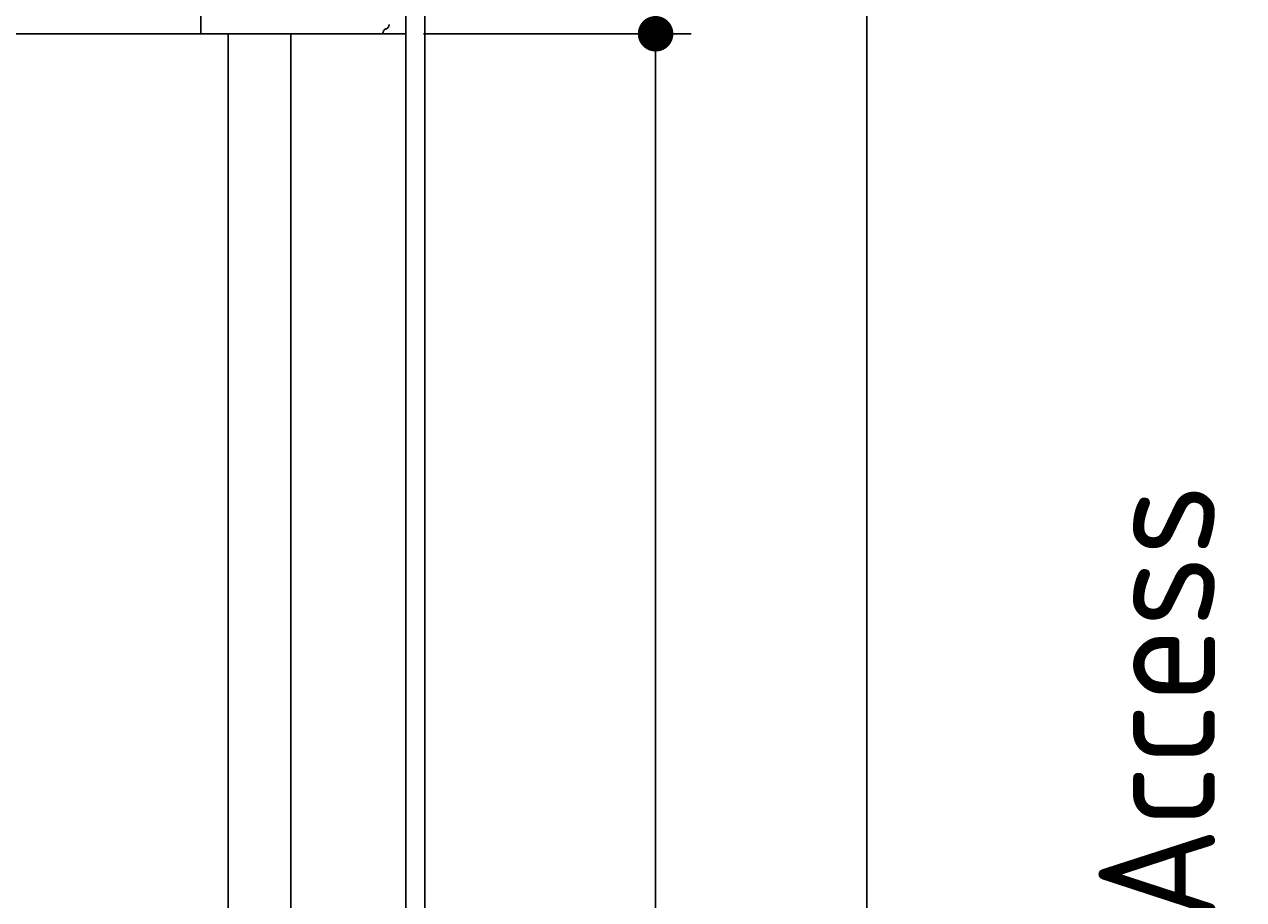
# Model space of a CAD drawing. Extents: x 715 to 7297, y 267 to 3409.
# Tile 63 of 67: x 5823 to 7194, y 1863 to 2848. Entities that reach past the tile are written whole.
import ezdxf

# ---------------------------------------------------------------- set-up
doc = ezdxf.new("R2010")
doc.units = 0
doc.layers.get('0').update_dxf_attribs({"linetype": 'CONTINUOUS'})
doc.layers.get('DEFPOINTS').update_dxf_attribs({"linetype": 'CONTINUOUS'})
doc.layers.add('4', color=3, linetype='CONTINUOUS')
doc.layers.add('5', color=3, linetype='CONTINUOUS')
doc.styles.get("Standard").update_dxf_attribs({"font": 'ISOCP.SHX'})
doc.dimstyles.get("Standard").update_dxf_attribs({"dimtxt": 2.5, "dimasz": 2.5, "dimexe": 1.25, "dimexo": 0.625, "dimtad": 1, "dimcen": 2.5, "dimazin": 3, "dimtfac": 1, "dimtmove": 0, "dimatfit": 3})

# ---------------------------------------------------------------- blocks, each defined once
blk = doc.blocks.new('PUNKT')
at = {"layer": '4', "color": 0, "linetype": 'BYBLOCK'}
blk.add_line((-0.5, 0), (-1, 0), dxfattribs=at)
at = {"layer": '4', "color": 0, "linetype": 'BYBLOCK', "const_width": 0.5}
blk.add_lwpolyline([(-0.25, 0, 1), (0.25, 0, 1)], format="xyb", close=True, dxfattribs=at)
blk = doc.blocks.new('*U14')
at = {"layer": '5', "color": 2}
blk.add_text('240', height=70, rotation=90, dxfattribs=at).set_placement((6502.5, 1561.1))
blk = doc.blocks.new('*D8')
at = {"layer": '5'}
for p, q in [((6271.5, 2837.3), (6572.5, 2837.3)), ((6532.5, 2797.3), (6532.5, 477.3)), ((6271.5, 437.3), (6572.5, 437.3))]:
    blk.add_line(p, q, dxfattribs=at)
at = {"layer": 'DEFPOINTS', "color": 0}
for p in [(6251.5, 2837.3), (6251.5, 437.3), (6532.5, 437.3)]:
    blk.add_point(p, dxfattribs=at)
blk.add_blockref('*U14', (0, 0))
at = {"layer": '5', "xscale": 40, "yscale": 40, "zscale": 40}
for p, rotation in [((6532.5, 2837.3), 90), ((6532.5, 437.3), 270)]:
    blk.add_blockref('PUNKT', p, dxfattribs=dict(at, rotation=rotation))
blk = doc.blocks.new('*U15')
at = {"layer": '5', "color": 2}
blk.add_text('260', height=70, rotation=90, dxfattribs=at).set_placement((6740, 1564.6))
blk = doc.blocks.new('*D9')
at = {"layer": '5'}
for p, q in [((6292.8, 2937.3), (6810, 2937.3)), ((6770, 377.3), (6770, 2897.3)), ((6292.8, 337.3), (6810, 337.3))]:
    blk.add_line(p, q, dxfattribs=at)
at = {"layer": 'DEFPOINTS', "color": 0}
for p in [(6272.8, 2937.3), (6770, 2937.3), (6272.8, 337.3)]:
    blk.add_point(p, dxfattribs=at)
blk.add_blockref('*U15', (0, 0))
at = {"layer": '5', "xscale": 40, "yscale": 40, "zscale": 40}
for p, rotation in [((6770, 2937.3), 90), ((6770, 337.3), 270)]:
    blk.add_blockref('PUNKT', p, dxfattribs=dict(at, rotation=rotation))

msp = doc.modelspace()

# ---------------------------------------------------------------- linework, layer by layer
for p, q in [((6272.775, 337.271), (6272.775, 2937.271)), ((6251.55, 2910.771), (6251.55, 363.771)), ((6020.844, 2892.271), (6020.844, 2837.271)), ((1533.302, 2837.271), (6020.477, 2837.271)), ((6020.844, 2837.271), (6020.477, 2837.271)), ((6020.844, 2837.271), (6225.432, 2837.271)), ((6051.689, 437.271), (6051.689, 2837.271)), ((6122.088, 437.271), (6122.088, 2837.271)), ((6251.505, 2837.271), (6225.432, 2837.271)), ((6239.962, 2837.271), (6240.857, 2837.271)), ((6240.648, 2837.271), (6239.988, 2837.271))]:
    msp.add_line(p, q)
for points in [[(6226.04, 2839.27, 0), (6226.04, 2839.26, 0), (6226.03, 2839.25, 0), (6226.03, 2839.24, 0), (6226.03, 2839.23, 0), (6226.03, 2839.22, 0), (6226.03, 2839.21, 0), (6226.03, 2839.19, 0), (6226.02, 2839.18, 0), (6226.02, 2839.17, 0), (6226.02, 2839.16, 0), (6226.02, 2839.15, 0), (6226.02, 2839.14, 0), (6226.01, 2839.13, 0), (6226.01, 2839.12, 0), (6226.01, 2839.11, 0), (6226.01, 2839.1, 0), (6226, 2839.09, 0), (6226, 2839.08, 0), (6226, 2839.06, 0), (6226, 2839.05, 0), (6226, 2839.04, 0), (6225.99, 2839.03, 0), (6225.99, 2839.02, 0), (6225.99, 2839.01, 0), (6225.99, 2839, 0), (6225.99, 2838.99, 0), (6225.98, 2838.98, 0), (6225.98, 2838.97, 0), (6225.98, 2838.96, 0), (6225.98, 2838.95, 0), (6225.97, 2838.93, 0), (6225.97, 2838.92, 0), (6225.97, 2838.91, 0), (6225.97, 2838.9, 0), (6225.96, 2838.89, 0), (6225.96, 2838.88, 0), (6225.96, 2838.87, 0), (6225.96, 2838.86, 0), (6225.96, 2838.85, 0), (6225.95, 2838.84, 0), (6225.95, 2838.83, 0), (6225.95, 2838.82, 0), (6225.95, 2838.8, 0), (6225.94, 2838.79, 0), (6225.94, 2838.78, 0), (6225.94, 2838.77, 0), (6225.94, 2838.76, 0), (6225.93, 2838.75, 0), (6225.93, 2838.74, 0), (6225.93, 2838.73, 0), (6225.93, 2838.72, 0), (6225.92, 2838.71, 0), (6225.92, 2838.7, 0), (6225.92, 2838.69, 0), (6225.91, 2838.67, 0), (6225.91, 2838.66, 0), (6225.91, 2838.65, 0), (6225.91, 2838.64, 0), (6225.9, 2838.63, 0), (6225.9, 2838.62, 0), (6225.9, 2838.61, 0), (6225.9, 2838.6, 0), (6225.89, 2838.59, 0), (6225.89, 2838.58, 0), (6225.89, 2838.57, 0), (6225.89, 2838.56, 0), (6225.88, 2838.55, 0), (6225.88, 2838.53, 0), (6225.88, 2838.52, 0), (6225.87, 2838.51, 0), (6225.87, 2838.5, 0), (6225.87, 2838.49, 0), (6225.87, 2838.48, 0), (6225.86, 2838.47, 0), (6225.86, 2838.46, 0), (6225.86, 2838.45, 0), (6225.85, 2838.44, 0), (6225.85, 2838.43, 0), (6225.85, 2838.42, 0), (6225.84, 2838.41, 0), (6225.84, 2838.39, 0), (6225.84, 2838.38, 0), (6225.84, 2838.37, 0), (6225.83, 2838.36, 0), (6225.83, 2838.35, 0), (6225.83, 2838.34, 0), (6225.82, 2838.33, 0), (6225.82, 2838.32, 0), (6225.82, 2838.31, 0), (6225.81, 2838.3, 0), (6225.81, 2838.29, 0), (6225.81, 2838.28, 0), (6225.8, 2838.27, 0), (6225.8, 2838.26, 0), (6225.8, 2838.25, 0), (6225.8, 2838.23, 0), (6225.79, 2838.22, 0), (6225.79, 2838.21, 0), (6225.79, 2838.2, 0), (6225.78, 2838.19, 0), (6225.78, 2838.18, 0), (6225.78, 2838.17, 0), (6225.77, 2838.16, 0), (6225.77, 2838.15, 0), (6225.77, 2838.14, 0), (6225.76, 2838.13, 0), (6225.76, 2838.12, 0), (6225.76, 2838.11, 0), (6225.75, 2838.1, 0), (6225.75, 2838.09, 0), (6225.75, 2838.08, 0), (6225.74, 2838.07, 0), (6225.74, 2838.06, 0), (6225.74, 2838.05, 0), (6225.73, 2838.03, 0), (6225.73, 2838.02, 0), (6225.73, 2838.01, 0), (6225.72, 2838, 0), (6225.72, 2837.99, 0), (6225.71, 2837.98, 0), (6225.71, 2837.97, 0), (6225.71, 2837.96, 0), (6225.7, 2837.95, 0), (6225.7, 2837.94, 0), (6225.7, 2837.93, 0), (6225.69, 2837.92, 0), (6225.69, 2837.91, 0), (6225.69, 2837.9, 0), (6225.68, 2837.89, 0), (6225.68, 2837.88, 0), (6225.68, 2837.87, 0), (6225.67, 2837.86, 0), (6225.67, 2837.85, 0), (6225.66, 2837.84, 0), (6225.66, 2837.83, 0), (6225.66, 2837.82, 0), (6225.65, 2837.81, 0), (6225.65, 2837.8, 0), (6225.65, 2837.79, 0), (6225.64, 2837.78, 0), (6225.64, 2837.77, 0), (6225.63, 2837.76, 0), (6225.63, 2837.75, 0), (6225.63, 2837.74, 0), (6225.62, 2837.73, 0), (6225.62, 2837.72, 0), (6225.62, 2837.71, 0), (6225.61, 2837.7, 0), (6225.61, 2837.69, 0), (6225.6, 2837.68, 0), (6225.6, 2837.67, 0), (6225.6, 2837.65, 0), (6225.59, 2837.64, 0), (6225.59, 2837.63, 0), (6225.58, 2837.62, 0), (6225.58, 2837.61, 0), (6225.58, 2837.6, 0), (6225.57, 2837.59, 0), (6225.57, 2837.58, 0), (6225.56, 2837.57, 0), (6225.56, 2837.56, 0), (6225.56, 2837.55, 0), (6225.55, 2837.54, 0), (6225.55, 2837.53, 0), (6225.54, 2837.52, 0), (6225.54, 2837.52, 0), (6225.53, 2837.51, 0), (6225.53, 2837.5, 0), (6225.53, 2837.49, 0), (6225.52, 2837.48, 0), (6225.52, 2837.47, 0), (6225.51, 2837.46, 0), (6225.51, 2837.45, 0), (6225.51, 2837.44, 0), (6225.5, 2837.43, 0), (6225.5, 2837.42, 0), (6225.49, 2837.41, 0), (6225.49, 2837.4, 0), (6225.48, 2837.39, 0), (6225.48, 2837.38, 0), (6225.48, 2837.37, 0), (6225.47, 2837.36, 0), (6225.47, 2837.35, 0), (6225.46, 2837.34, 0), (6225.46, 2837.33, 0), (6225.45, 2837.32, 0), (6225.45, 2837.31, 0), (6225.45, 2837.3, 0), (6225.44, 2837.29, 0), (6225.44, 2837.28, 0), (6225.43, 2837.27, 0)], [(6226.04, 2839.27, 0), (6226.05, 2839.32, 0), (6226.06, 2839.36, 0), (6226.08, 2839.41, 0), (6226.09, 2839.45, 0), (6226.1, 2839.5, 0), (6226.12, 2839.54, 0), (6226.13, 2839.59, 0), (6226.15, 2839.63, 0), (6226.16, 2839.68, 0), (6226.18, 2839.72, 0), (6226.19, 2839.77, 0), (6226.21, 2839.81, 0), (6226.23, 2839.86, 0), (6226.24, 2839.9, 0), (6226.26, 2839.94, 0), (6226.28, 2839.99, 0), (6226.29, 2840.03, 0), (6226.31, 2840.07, 0), (6226.33, 2840.12, 0), (6226.35, 2840.16, 0), (6226.36, 2840.2, 0), (6226.38, 2840.24, 0), (6226.4, 2840.28, 0), (6226.42, 2840.33, 0), (6226.44, 2840.37, 0), (6226.46, 2840.41, 0), (6226.48, 2840.45, 0), (6226.5, 2840.49, 0), (6226.52, 2840.53, 0), (6226.54, 2840.57, 0), (6226.56, 2840.61, 0), (6226.58, 2840.65, 0), (6226.6, 2840.69, 0), (6226.62, 2840.73, 0), (6226.65, 2840.77, 0), (6226.67, 2840.81, 0), (6226.69, 2840.84, 0), (6226.71, 2840.88, 0), (6226.74, 2840.92, 0), (6226.76, 2840.96, 0), (6226.78, 2841, 0), (6226.81, 2841.03, 0), (6226.83, 2841.07, 0), (6226.85, 2841.11, 0), (6226.88, 2841.14, 0), (6226.9, 2841.18, 0), (6226.93, 2841.21, 0), (6226.95, 2841.25, 0), (6226.98, 2841.28, 0), (6227, 2841.32, 0), (6227.03, 2841.35, 0), (6227.05, 2841.39, 0), (6227.08, 2841.42, 0), (6227.1, 2841.45, 0), (6227.13, 2841.49, 0), (6227.16, 2841.52, 0), (6227.18, 2841.55, 0), (6227.21, 2841.58, 0), (6227.24, 2841.61, 0), (6227.27, 2841.65, 0), (6227.29, 2841.68, 0), (6227.32, 2841.71, 0), (6227.35, 2841.74, 0), (6227.38, 2841.77, 0), (6227.41, 2841.8, 0), (6227.43, 2841.83, 0), (6227.46, 2841.86, 0), (6227.49, 2841.89, 0), (6227.52, 2841.91, 0), (6227.55, 2841.94, 0), (6227.58, 2841.97, 0), (6227.61, 2842, 0), (6227.64, 2842.02, 0), (6227.67, 2842.05, 0), (6227.7, 2842.08, 0), (6227.73, 2842.1, 0), (6227.76, 2842.13, 0), (6227.79, 2842.15, 0), (6227.82, 2842.18, 0), (6227.85, 2842.2, 0), (6227.88, 2842.23, 0), (6227.91, 2842.25, 0), (6227.94, 2842.27, 0), (6227.98, 2842.3, 0), (6228.01, 2842.32, 0), (6228.04, 2842.34, 0), (6228.07, 2842.36, 0), (6228.1, 2842.38, 0), (6228.13, 2842.4, 0), (6228.17, 2842.42, 0), (6228.2, 2842.44, 0), (6228.23, 2842.46, 0), (6228.26, 2842.48, 0), (6228.3, 2842.5, 0), (6228.33, 2842.52, 0), (6228.36, 2842.54, 0), (6228.4, 2842.56, 0), (6228.43, 2842.57, 0), (6228.46, 2842.59, 0), (6228.5, 2842.61, 0), (6228.53, 2842.62, 0), (6228.56, 2842.64, 0), (6228.6, 2842.66, 0), (6228.63, 2842.67, 0), (6228.66, 2842.68, 0), (6228.7, 2842.7, 0), (6228.73, 2842.71, 0), (6228.77, 2842.73, 0), (6228.8, 2842.74, 0), (6228.83, 2842.75, 0), (6228.87, 2842.76, 0), (6228.9, 2842.77, 0), (6228.94, 2842.79, 0), (6228.97, 2842.8, 0), (6229.01, 2842.81, 0), (6229.04, 2842.82, 0), (6229.08, 2842.83, 0), (6229.11, 2842.84, 0), (6229.15, 2842.84, 0), (6229.18, 2842.85, 0), (6229.22, 2842.86, 0), (6229.25, 2842.87, 0), (6229.29, 2842.87, 0), (6229.32, 2842.88, 0), (6229.36, 2842.89, 0), (6229.39, 2842.89, 0), (6229.43, 2842.9, 0), (6229.46, 2842.9, 0)], [(6232.72, 2847.88, 0), (6232.72, 2847.82, 0), (6232.72, 2847.77, 0), (6232.72, 2847.71, 0), (6232.72, 2847.65, 0), (6232.72, 2847.59, 0), (6232.71, 2847.54, 0), (6232.71, 2847.48, 0), (6232.71, 2847.42, 0), (6232.7, 2847.36, 0), (6232.7, 2847.31, 0), (6232.69, 2847.25, 0), (6232.69, 2847.19, 0), (6232.68, 2847.13, 0), (6232.68, 2847.08, 0), (6232.67, 2847.02, 0), (6232.66, 2846.96, 0), (6232.65, 2846.91, 0), (6232.65, 2846.85, 0), (6232.64, 2846.79, 0), (6232.63, 2846.74, 0), (6232.62, 2846.68, 0), (6232.61, 2846.63, 0), (6232.6, 2846.57, 0), (6232.59, 2846.51, 0), (6232.57, 2846.46, 0), (6232.56, 2846.4, 0), (6232.55, 2846.35, 0), (6232.54, 2846.29, 0), (6232.52, 2846.24, 0), (6232.51, 2846.18, 0), (6232.49, 2846.13, 0), (6232.48, 2846.08, 0), (6232.46, 2846.02, 0), (6232.45, 2845.97, 0), (6232.43, 2845.92, 0), (6232.42, 2845.86, 0), (6232.4, 2845.81, 0), (6232.38, 2845.76, 0), (6232.36, 2845.71, 0), (6232.35, 2845.65, 0), (6232.33, 2845.6, 0), (6232.31, 2845.55, 0), (6232.29, 2845.5, 0), (6232.27, 2845.45, 0), (6232.25, 2845.4, 0), (6232.23, 2845.35, 0), (6232.21, 2845.3, 0), (6232.18, 2845.25, 0), (6232.16, 2845.2, 0), (6232.14, 2845.15, 0), (6232.12, 2845.11, 0), (6232.09, 2845.06, 0), (6232.07, 2845.01, 0), (6232.05, 2844.96, 0), (6232.02, 2844.92, 0), (6232, 2844.87, 0), (6231.97, 2844.82, 0), (6231.95, 2844.78, 0), (6231.92, 2844.73, 0), (6231.89, 2844.69, 0), (6231.87, 2844.65, 0), (6231.84, 2844.6, 0), (6231.81, 2844.56, 0), (6231.79, 2844.52, 0), (6231.76, 2844.47, 0), (6231.73, 2844.43, 0), (6231.7, 2844.39, 0), (6231.67, 2844.35, 0), (6231.64, 2844.31, 0), (6231.61, 2844.27, 0), (6231.58, 2844.23, 0), (6231.55, 2844.19, 0), (6231.52, 2844.15, 0), (6231.49, 2844.11, 0), (6231.46, 2844.07, 0), (6231.43, 2844.04, 0), (6231.39, 2844, 0), (6231.36, 2843.96, 0), (6231.33, 2843.93, 0), (6231.3, 2843.89, 0), (6231.26, 2843.86, 0), (6231.23, 2843.83, 0), (6231.2, 2843.79, 0), (6231.16, 2843.76, 0), (6231.13, 2843.73, 0), (6231.09, 2843.69, 0), (6231.06, 2843.66, 0), (6231.02, 2843.63, 0), (6230.99, 2843.6, 0), (6230.95, 2843.57, 0), (6230.92, 2843.54, 0), (6230.88, 2843.52, 0), (6230.84, 2843.49, 0), (6230.81, 2843.46, 0), (6230.77, 2843.43, 0), (6230.73, 2843.41, 0), (6230.7, 2843.38, 0), (6230.66, 2843.36, 0), (6230.62, 2843.33, 0), (6230.58, 2843.31, 0), (6230.54, 2843.29, 0), (6230.51, 2843.26, 0), (6230.47, 2843.24, 0), (6230.43, 2843.22, 0), (6230.39, 2843.2, 0), (6230.35, 2843.18, 0), (6230.31, 2843.16, 0), (6230.27, 2843.14, 0), (6230.23, 2843.12, 0), (6230.19, 2843.11, 0), (6230.15, 2843.09, 0), (6230.11, 2843.07, 0), (6230.07, 2843.06, 0), (6230.03, 2843.04, 0), (6229.99, 2843.03, 0), (6229.95, 2843.02, 0), (6229.91, 2843, 0), (6229.87, 2842.99, 0), (6229.83, 2842.98, 0), (6229.79, 2842.97, 0), (6229.75, 2842.96, 0), (6229.71, 2842.95, 0), (6229.67, 2842.94, 0), (6229.63, 2842.93, 0), (6229.59, 2842.92, 0), (6229.55, 2842.92, 0), (6229.5, 2842.91, 0), (6229.46, 2842.9, 0)]]:
    msp.add_polyline3d(points)

# ---------------------------------------------------------------- texts
msp.add_text('Einfahrt / Access', height=131.25, rotation=90).set_placement((7161.814, 1019.714))

# ---------------------------------------------------------------- dimensions: what is measured, and where the dimension line sits
at = {"layer": '5'}
for base, p1, p2, picture, middle in [((6769.988, 2937.271), (6272.775, 337.271), (6272.775, 2937.271), '*D9', (6704.981, 1637.271)), ((6532.548, 437.271), (6251.505, 2837.271), (6251.55, 437.271), '*D8', (6467.541, 1637.271))]:
    dim = msp.add_linear_dim(base=base, p1=p1, p2=p2, angle=90, dimstyle='Standard', dxfattribs=at)
    dim.commit()
    dim.dimension.update_dxf_attribs({"geometry": picture, "text_midpoint": middle})

doc.saveas('drawing.dxf')
